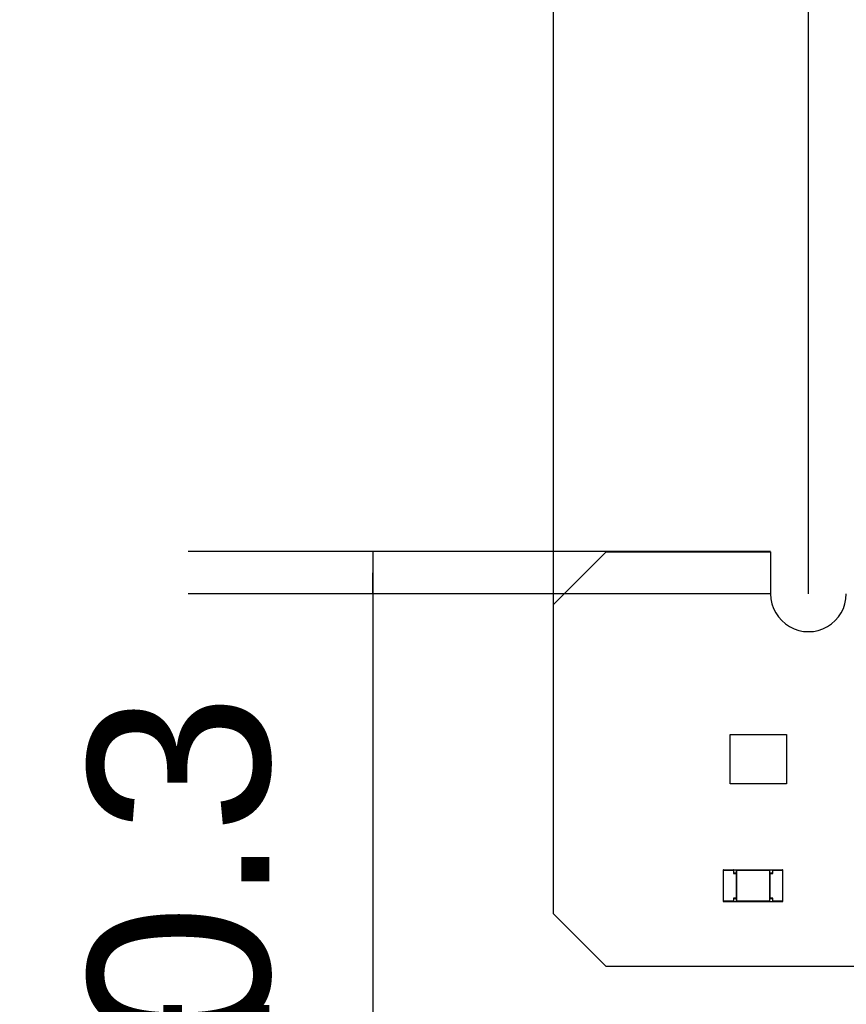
# Model space of a CAD drawing. Header units: millimetres. Extents: x 0 to 210, y 0 to 297.
# Tile 5 of 48: x 57.51 to 64.22, y 147.33 to 155.33. Entities that reach past the tile are written whole.
import ezdxf
from ezdxf.enums import TextEntityAlignment as Align

# ---------------------------------------------------------------- set-up
doc = ezdxf.new("R2010")
doc.units = ezdxf.units.MM
doc.header["$LTSCALE"] = 19.36
doc.layers.get('0').update_dxf_attribs({"linetype": 'CONTINUOUS'})
doc.layers.add('Z_DIM_2D', color=7, linetype='CONTINUOUS')
doc.styles.add('TEXTSTYLE_3', font='helveticaneueltw1g-ltcn.otf')
doc.styles.add('TEXTSTYLE_4', font='gdt', dxfattribs={"width": 0.7})
doc.dimstyles.new('DIMSTYLE_2', dxfattribs={"dimtxt": 2.1, "dimasz": 3.5, "dimexe": 1.5, "dimexo": 0, "dimgap": 0.525, "dimtad": 1, "dimdec": 3, "dimlfac": 7.000007, "dimdsep": 46, "dimtxsty": 'TEXTSTYLE_3', "dimblk": '_FILLED', "dimblk1": '_FILLED', "dimblk2": '_FILLED', "dimcen": 0.09, "dimclrt": 5, "dimazin": 2, "dimtol": 1, "dimtp": 0.3, "dimtm": 0.3, "dimtfac": 1, "dimtdec": 3, "dimtofl": 0, "dimtmove": 0, "dimatfit": 3, "dimldrblk": '_FILLED', "dimfxl": 0, "dimtolj": 1, "dimarcsym": 0})
doc.dimstyles.new('DIMSTYLE_3', dxfattribs={"dimtxt": 2.1, "dimasz": 3.5, "dimexe": 1.5, "dimexo": 0, "dimgap": 0.525, "dimtad": 1, "dimdec": 3, "dimlfac": 7.000007, "dimdsep": 46, "dimtxsty": 'TEXTSTYLE_3', "dimblk": '_FILLED', "dimblk1": '_FILLED', "dimblk2": '_FILLED', "dimcen": 0.09, "dimclrt": 5, "dimazin": 2, "dimtol": 1, "dimtp": 0.4, "dimtm": 0.4, "dimtfac": 1, "dimtdec": 3, "dimtofl": 0, "dimtmove": 0, "dimatfit": 3, "dimldrblk": '_FILLED', "dimfxl": 0, "dimtolj": 1, "dimarcsym": 0})

# ---------------------------------------------------------------- blocks, each defined once
blk = doc.blocks.new('*D4')
at = {"layer": 'Z_DIM_2D', "color": 2, "linetype": 'Continuous', "transparency": 16777216}
for p, q in [((72.5372, 148.038), (70.1992, 148.038)), ((71.6992, 148.038), (71.6992, 147.838)), ((71.6992, 147.638), (71.6992, 147.838)), ((71.6992, 147.838), (71.6992, 138.9693))]:
    blk.add_line(p, q, dxfattribs=at)
at = {"layer": 'Z_DIM_2D', "color": 5, "linetype": 'Continuous', "transparency": 16777216}
for s, height, style, p in [('0.3', 1.47, 'TEXTSTYLE_3', (70.8592, 146.6787)), ('`', 1.47, 'TEXTSTYLE_4', (70.8592, 144.2104)), ('2.8', 2.1, 'TEXTSTYLE_3', (71.1742, 142.4954))]:
    blk.add_text(s, height=height, rotation=90, dxfattribs=dict(at, style=style)).set_placement(p, align=Align.RIGHT)
blk = doc.blocks.new('_FILLED')
at = {"color": 0, "linetype": 'ByBlock'}
blk.add_solid([(0, 0), (-1, 0.125), (-1, -0.125)], dxfattribs=at)
blk = doc.blocks.new('_NONE')
blk = doc.blocks.new('*D5')
at = {"layer": 'Z_DIM_2D', "color": 2, "linetype": 'Continuous', "transparency": 16777216}
for p, q in [((63.6087, 151.0095), (58.8779, 151.0095)), ((60.3779, 151.0095), (60.3779, 150.838)), ((60.3779, 150.6666), (60.3779, 150.838)), ((60.3779, 150.838), (60.3779, 142.1473)), ((63.6087, 150.6666), (58.8779, 150.6666))]:
    blk.add_line(p, q, dxfattribs=at)
at = {"layer": 'Z_DIM_2D', "color": 5, "linetype": 'Continuous', "transparency": 16777216}
for s, height, style, p in [('0.3', 1.47, 'TEXTSTYLE_3', (59.5379, 149.8567)), ('`', 1.47, 'TEXTSTYLE_4', (59.5379, 147.3884)), ('2.4', 2.1, 'TEXTSTYLE_3', (59.8529, 145.6734))]:
    blk.add_text(s, height=height, rotation=90, dxfattribs=dict(at, style=style)).set_placement(p, align=Align.RIGHT)
blk = doc.blocks.new('*D8')
at = {"layer": 'Z_DIM_2D', "color": 2, "linetype": 'Continuous', "transparency": 16777216}
for p, q in [((63.9158, 150.6666), (63.9158, 161.6704)), ((139.63, 150.6666), (139.63, 161.6704)), ((63.9158, 160.1704), (101.7729, 160.1704)), ((139.63, 160.1704), (101.7729, 160.1704))]:
    blk.add_line(p, q, dxfattribs=at)
at = {"layer": 'Z_DIM_2D', "color": 5, "linetype": 'Continuous', "transparency": 16777216}
for s, height, style, p in [('530', 2.1, 'TEXTSTYLE_3', (99.6813, 160.6954)), ('`', 1.47, 'TEXTSTYLE_4', (102.6545, 161.0104)), ('0.3', 1.47, 'TEXTSTYLE_3', (104.7461, 161.0104))]:
    blk.add_text(s, height=height, dxfattribs=dict(at, style=style)).set_placement(p, align=Align.CENTER)
blk = doc.blocks.new('*D9')
at = {"layer": 'Z_DIM_2D', "color": 2, "linetype": 'Continuous', "transparency": 16777216}
for p, q in [((61.8444, 150.5809), (61.8444, 161.6704)), ((63.9158, 150.6666), (63.9158, 161.6704)), ((62.8801, 160.1704), (51.6272, 160.1704)), ((61.8444, 160.1704), (62.8801, 160.1704)), ((63.9158, 160.1704), (62.8801, 160.1704))]:
    blk.add_line(p, q, dxfattribs=at)
at = {"layer": 'Z_DIM_2D', "color": 5, "linetype": 'Continuous', "transparency": 16777216}
for s, height, style, p in [('14.5', 2.1, 'TEXTSTYLE_3', (56.5637, 160.6954)), ('`', 1.47, 'TEXTSTYLE_4', (58.2787, 161.0104)), ('0.3', 1.47, 'TEXTSTYLE_3', (60.747, 161.0104))]:
    blk.add_text(s, height=height, dxfattribs=dict(at, style=style)).set_placement(p, align=Align.RIGHT)
blk = doc.blocks.new('*D11')
at = {"layer": 'Z_DIM_2D', "color": 2, "linetype": 'Continuous', "transparency": 16777216}
for p, q in [((61.8444, 150.5809), (61.8444, 165.4094)), ((141.7015, 150.5809), (141.7015, 165.4094)), ((61.8444, 163.9094), (101.7729, 163.9094)), ((141.7015, 163.9094), (101.7729, 163.9094))]:
    blk.add_line(p, q, dxfattribs=at)
at = {"layer": 'Z_DIM_2D', "color": 5, "linetype": 'Continuous', "transparency": 16777216}
for s, height, style, p in [('559', 2.1, 'TEXTSTYLE_3', (99.6813, 164.4344)), ('`', 1.47, 'TEXTSTYLE_4', (102.6545, 164.7494)), ('0.4', 1.47, 'TEXTSTYLE_3', (104.7461, 164.7494))]:
    blk.add_text(s, height=height, dxfattribs=dict(at, style=style)).set_placement(p, align=Align.CENTER)

msp = doc.modelspace()

# ---------------------------------------------------------------- linework, layer by layer
at = {"color": 7, "linetype": 'Continuous'}
for p, q in [((62.27297, 151.00945), (61.8444, 150.58088)), ((62.27297, 151.00945), (63.60868, 151.00945)), ((63.60868, 151.00945), (63.60868, 150.6666)), ((61.8444, 148.0666), (61.8444, 150.58088)), ((63.27951, 149.12374), (63.27951, 149.52374)), ((63.27951, 149.52374), (63.73666, 149.52374)), ((63.73666, 149.52374), (63.73666, 149.12374)), ((63.73666, 149.12374), (63.27951, 149.12374)), ((63.22297, 148.42124), (63.22297, 148.1691)), ((63.22547, 148.42374), (63.70618, 148.42374)), ((63.30868, 148.42374), (63.30618, 148.42124)), ((63.30868, 148.39803), (63.30868, 148.42374)), ((63.33011, 148.42374), (63.33011, 148.1666)), ((63.33011, 148.42374), (63.33261, 148.42124)), ((63.60154, 148.42374), (63.59904, 148.42124)), ((63.60154, 148.1666), (63.60154, 148.42374)), ((63.62297, 148.42374), (63.62297, 148.39803)), ((63.62297, 148.42374), (63.62547, 148.42124)), ((63.62381, 148.42297), (63.62454, 148.42218)), ((63.70868, 148.1691), (63.70868, 148.42124)), ((63.30868, 148.39803), (63.30618, 148.39553)), ((63.33011, 148.39803), (63.30868, 148.39803)), ((63.33011, 148.39803), (63.32761, 148.39553)), ((63.60154, 148.39803), (63.60404, 148.39553)), ((63.62297, 148.39803), (63.60154, 148.39803)), ((63.62297, 148.39803), (63.62547, 148.39553)), ((63.30868, 148.19231), (63.30618, 148.19481)), ((63.30868, 148.1666), (63.30868, 148.19231)), ((63.30868, 148.19231), (63.33011, 148.19231)), ((63.33011, 148.19231), (63.32761, 148.19481)), ((63.60154, 148.19231), (63.60404, 148.19481)), ((63.60154, 148.19231), (63.62297, 148.19231)), ((63.62297, 148.19231), (63.62547, 148.19481)), ((63.62297, 148.19231), (63.62297, 148.1666)), ((63.62381, 148.19309), (63.62456, 148.19388)), ((63.62456, 148.19388), (63.62499, 148.19434)), ((63.22547, 148.1666), (63.70618, 148.1666)), ((63.30868, 148.1666), (63.30618, 148.1691)), ((63.30783, 148.16737), (63.3071, 148.16816)), ((63.33011, 148.1666), (63.33261, 148.1691)), ((63.60154, 148.1666), (63.59904, 148.1691)), ((63.62297, 148.1666), (63.62547, 148.1691)), ((61.8444, 148.0666), (62.27297, 147.63803)), ((141.27289, 147.63803), (62.27297, 147.63803))]:
    msp.add_line(p, q, dxfattribs=at)
at = {"color": 9, "linetype": 'Continuous'}
for p, q in [((63.22297, 148.42124), (63.30618, 148.42124)), ((63.22547, 148.1666), (63.22547, 148.42374)), ((63.30618, 148.42124), (63.30618, 148.39553)), ((63.33261, 148.1691), (63.33261, 148.42124)), ((63.33261, 148.42124), (63.59904, 148.42124)), ((63.59904, 148.42124), (63.59904, 148.1691)), ((63.62547, 148.39553), (63.62547, 148.42124)), ((63.62547, 148.42124), (63.70868, 148.42124)), ((63.70618, 148.42374), (63.70618, 148.1666)), ((63.30618, 148.39553), (63.32761, 148.39553)), ((63.32761, 148.39553), (63.32761, 148.19481)), ((63.60404, 148.19481), (63.60404, 148.39553)), ((63.60404, 148.39553), (63.62547, 148.39553)), ((63.30618, 148.19481), (63.30618, 148.1691)), ((63.32761, 148.19481), (63.30618, 148.19481)), ((63.62547, 148.19481), (63.60404, 148.19481)), ((63.62547, 148.1691), (63.62547, 148.19481)), ((63.30618, 148.1691), (63.22297, 148.1691)), ((63.59904, 148.1691), (63.33261, 148.1691)), ((63.70868, 148.1691), (63.62547, 148.1691))]:
    msp.add_line(p, q, dxfattribs=at)
at = {"color": 7, "linetype": 'Continuous'}
for points in [[(63.30791, 148.42289), (63.30711, 148.42215), (63.30665, 148.42171)], [(63.30868, 148.42374), (63.30862, 148.42363), (63.30846, 148.42346), (63.30821, 148.4232)], [(63.33011, 148.42374), (63.33022, 148.42368), (63.33039, 148.42352), (63.33065, 148.42328)], [(63.33096, 148.42297), (63.3317, 148.42217), (63.33213, 148.42171)], [(63.60076, 148.42289), (63.59997, 148.42215), (63.59951, 148.42171)], [(63.60154, 148.42374), (63.60148, 148.42363), (63.60131, 148.42346), (63.60107, 148.4232)], [(63.62297, 148.42374), (63.62308, 148.42368), (63.62326, 148.42352), (63.62351, 148.42327)], [(63.62454, 148.42218), (63.62498, 148.42172), (63.62547, 148.42124)], [(63.30783, 148.39725), (63.3071, 148.39646), (63.30666, 148.39601), (63.30618, 148.39553)], [(63.30868, 148.39803), (63.30857, 148.39797), (63.30839, 148.3978), (63.30814, 148.39756)], [(63.62297, 148.39803), (63.62303, 148.39791), (63.62319, 148.39773), (63.62343, 148.39748)], [(63.62374, 148.39718), (63.62453, 148.39645), (63.62499, 148.39601), (63.62547, 148.39553)], [(63.30791, 148.19316), (63.30712, 148.19389), (63.30666, 148.19433), (63.30618, 148.19481)], [(63.30868, 148.19231), (63.30862, 148.19243), (63.30846, 148.19261), (63.30821, 148.19285)], [(63.62297, 148.19231), (63.62307, 148.19237), (63.62325, 148.19254), (63.6235, 148.19278)], [(63.3071, 148.16816), (63.30666, 148.16862), (63.30618, 148.1691)], [(63.30868, 148.1666), (63.30857, 148.16666), (63.30839, 148.16682), (63.30814, 148.16706)], [(63.33011, 148.1666), (63.33017, 148.16671), (63.33033, 148.16689), (63.33057, 148.16714), (63.33088, 148.16744), (63.33167, 148.16818)], [(63.33167, 148.16818), (63.33213, 148.16861), (63.33261, 148.1691)], [(63.60069, 148.16737), (63.59994, 148.16817), (63.59951, 148.16862)], [(63.60154, 148.1666), (63.60143, 148.16666), (63.60125, 148.16682), (63.601, 148.16706)], [(63.62297, 148.1666), (63.62302, 148.16671), (63.62319, 148.16688), (63.62343, 148.16714)], [(63.62374, 148.16745), (63.62454, 148.16819), (63.62499, 148.16862)]]:
    msp.add_lwpolyline(points, dxfattribs=at)
for centre, radius, start, end in [((63.91582, 150.6666), 0.30714, 179.99913, 360), ((63.22547, 148.42124), 0.0025, 90, 180), ((63.70618, 148.42124), 0.0025, 0, 90), ((63.22547, 148.1691), 0.0025, 180, 270), ((63.70618, 148.1691), 0.0025, 270, 360)]:
    msp.add_arc(centre, radius, start, end, dxfattribs=at)

# ---------------------------------------------------------------- dimensions: what is measured, and where the dimension line sits
at = {"layer": 'Z_DIM_2D', "color": 2, "linetype": 'Continuous'}
for base, p1, p2, angle, dimstyle, picture, middle in [((61.8444, 163.90944), (141.70146, 150.58088), (61.8444, 150.58088), 180, 'DIMSTYLE_3', '*D11', (101.77293, 163.90944)), ((60.3779, 150.6666), (63.60868, 151.00945), (63.60868, 150.6666), 270, 'DIMSTYLE_2', '*D5', (60.3779, 146.00198)), ((71.69922, 148.03803), (62.27297, 147.63803), (70.19922, 148.03803), 90, 'DIMSTYLE_2', '*D4', (71.69922, 142.82398))]:
    dim = msp.add_linear_dim(base=base, p1=p1, p2=p2, angle=angle, dimstyle=dimstyle, override={"dimblk1": 'NONE', "dimblk2": 'NONE', "dimsah": 1}, dxfattribs=at)
    dim.commit()
    dim.dimension.update_dxf_attribs({"geometry": picture, "text_midpoint": middle, "dimtype": 160})
for base, p1, p2, picture, middle in [((139.63003, 160.17039), (63.91582, 150.6666), (139.63003, 150.6666), '*D8', (101.77293, 160.17039)), ((63.91582, 160.17039), (61.8444, 150.58088), (63.91582, 150.6666), '*D9', (56.18711, 160.17039))]:
    dim = msp.add_linear_dim(base=base, p1=p1, p2=p2, dimstyle='DIMSTYLE_2', override={"dimblk1": 'NONE', "dimblk2": 'NONE', "dimsah": 1}, dxfattribs=at)
    dim.commit()
    dim.dimension.update_dxf_attribs({"geometry": picture, "text_midpoint": middle, "dimtype": 160})

doc.saveas('drawing.dxf')
